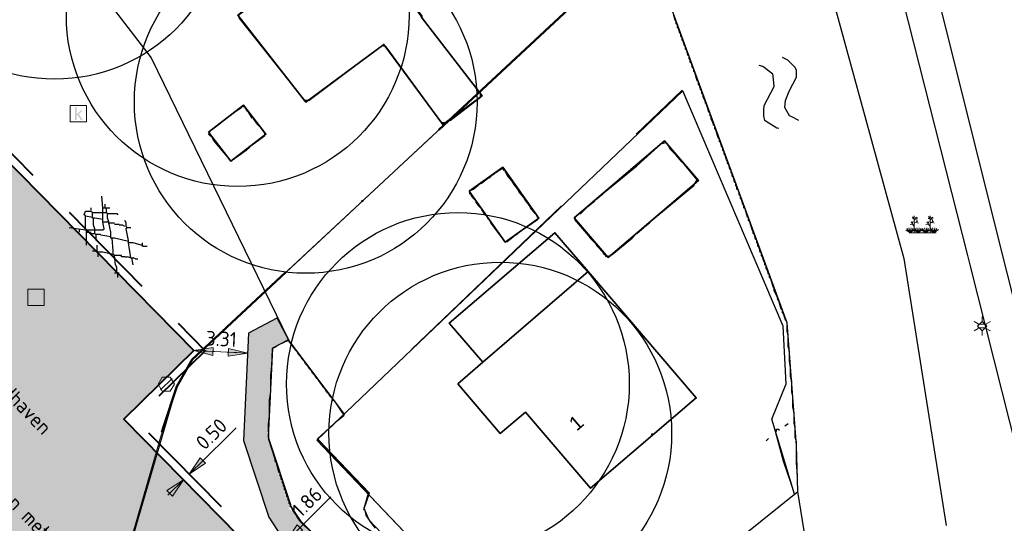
# Model space of a CAD drawing. Header units: metres. Extents: x 100797 to 101486, y 431104 to 431509.
# Tile 22 of 35: x 101131 to 101191, y 431302 to 431333. Entities that reach past the tile are written whole.
import ezdxf

# ---------------------------------------------------------------- set-up
doc = ezdxf.new("R2010")
doc.units = ezdxf.units.M
doc.header["$PDMODE"] = 35
doc.header["$PDSIZE"] = 1
for name, pattern in [('BORDER', [44.45, 12.7, -6.35, 12.7, -6.35, 0, -6.35]), ('DASHED', [19.05, 12.7, -6.35]), ('DASHED2', [9.525, 6.35, -3.175])]:
    doc.linetypes.add(name, pattern=pattern)
doc.layers.get('0').update_dxf_attribs({"linetype": 'CONTINUOUS'})
doc.layers.get('Defpoints').update_dxf_attribs({"linetype": 'CONTINUOUS'})
for name, color, linetype, lineweight in [('AR_ONDERZOEKSLOKATIE', 3, 'BORDER', 50), ('N-XX-AL-M', 7, 'CONTINUOUS', 18), ('N-XX-AL-T18', 7, 'CONTINUOUS', 25), ('PERCELEN', 2, 'DASHED', 9), ('X-XX-AL-HULPLIJN-G', 210, 'CONTINUOUS', 18)]:
    doc.layers.add(name, color=color, linetype=linetype, lineweight=lineweight)
for name, color, linetype, lineweight, true_color in [('BAR_BEBOUWING', 7, 'CONTINUOUS', 35, 0x707070), ('X-XX-AL-ARCERING-GROENSTROOK-HAAG', 7, 'CONTINUOUS', 30, 0x71ab54), ('X-XX-AL-ARCERING-TIJDELIJKE-SCHOOL', 7, 'CONTINUOUS', 30, 0xb8bdef), ('X-XX-AL-KADASTRALE-GRENZEN', 7, 'CONTINUOUS', 30, 0x3cd12e)]:
    doc.layers.add(name, color=color, linetype=linetype, lineweight=lineweight, true_color=true_color)
for name, color, linetype, true_color in [('BAR_BGT_PUNTSYMBOLEN', 7, 'CONTINUOUS', 0x707070), ('BAR_BGT_SYMBOLEN', 7, 'CONTINUOUS', 0x707070), ('BAR_HUISNUMMERS EN STRAATNAMEN', 7, 'CONTINUOUS', 0x707070), ('BAR_TOPO', 7, 'CONTINUOUS', 0x707070), ('BAR_WATER', 7, 'CONTINUOUS', 0x707070), ('BAR_WEGEN', 7, 'CONTINUOUS', 0x707070), ('BOR_LICHTMASTEN', 7, 'CONTINUOUS', 0x707070), ('BOR_RIOOLPUTTEN', 7, 'CONTINUOUS', 0x707070)]:
    doc.layers.add(name, color=color, linetype=linetype, true_color=true_color)
doc.styles.add('NLCS-ISO', font='txt')
doc.styles.add('NLCS-ISO 1.8', font='txt', dxfattribs={"height": 1.8})
doc.dimstyles.new('NLCS-T18-Pijl-ANNOTATIVE-A', dxfattribs={"dimtxt": 1.8, "dimasz": 1.35, "dimexe": 2, "dimexo": 2, "dimgap": 0.7, "dimtad": 1, "dimlfac": -1, "dimzin": 0, "dimdsep": 46, "dimtxsty": 'NLCS-ISO 1.8', "dimblk": 'Pijl', "dimcen": 0, "dimdle": 2, "dimse1": 1, "dimse2": 1, "dimclrd": 256, "dimclre": 256, "dimclrt": 256, "dimadec": 0, "dimazin": 0, "dimtfac": 1, "dimtofl": 0, "dimtmove": 0, "dimatfit": 3, "dimldrblk": 'Pijl', "dimfxl": 1, "dimtfill": 1, "dimtolj": 1, "dimtzin": 0, "dimlwd": 18, "dimlwe": 18, "dimarcsym": 0})

# ---------------------------------------------------------------- blocks, each defined once
blk = doc.blocks.new('inspectieput_1', base_point=(100953.43, 431263.36))
at = {"color": 8, "lineweight": 0, "true_color": 0x707070}
for points in [[(100953.93, 431263.36), (100953.68, 431263.793), (100953.18, 431263.793), (100952.93, 431263.36), (100953.18, 431262.927), (100953.68, 431262.927), (100953.93, 431263.36)], [(100953.076, 431263.006), (100953.784, 431263.714)]]:
    blk.add_lwpolyline(points, dxfattribs=at)
blk = doc.blocks.new('lichtmast_1', base_point=(101313.152, 431373.608))
at = {"color": 8, "lineweight": 0, "true_color": 0x707070}
for points in [[(101313.152, 431373.896), (101313.152, 431374.185)], [(101312.902, 431373.752), (101312.652, 431373.896)], [(101312.902, 431373.463), (101312.652, 431373.319)], [(101313.441, 431373.608), (101313.152, 431373.896), (101312.864, 431373.608), (101313.152, 431373.319), (101313.441, 431373.608)], [(101312.887, 431373.722), (101313.418, 431373.722)], [(101312.887, 431373.494), (101313.418, 431373.494)], [(101313.402, 431373.752), (101313.652, 431373.896)], [(101313.402, 431373.463), (101313.652, 431373.319)], [(101313.152, 431373.319), (101313.152, 431373.03)]]:
    blk.add_lwpolyline(points, dxfattribs=at)
blk = doc.blocks.new('beplanting_1', base_point=(101316.768, 431360.678))
at = {"color": 8, "lineweight": 0, "true_color": 0x707070}
for points in [[(101316.245, 431361.178), (101316.141, 431361.332)], [(101316.25, 431360.732), (101316.243, 431361.377)], [(101317.217, 431361.185), (101317.113, 431361.339)], [(101317.222, 431360.739), (101317.214, 431361.384)], [(101316.15, 431360.869), (101315.991, 431360.849)], [(101316.244, 431360.343), (101316.247, 431360.729), (101316.053, 431361.01)], [(101316.121, 431360.911), (101316.163, 431361.035)], [(101316.221, 431361.216), (101316.134, 431361.214)], [(101316.182, 431361.271), (101316.189, 431361.312)], [(101316.246, 431361.119), (101316.426, 431361.295)], [(101316.248, 431360.929), (101316.462, 431361.061)], [(101316.336, 431361.207), (101316.319, 431361.276)], [(101316.355, 431360.995), (101316.499, 431360.933)], [(101316.369, 431361.24), (101316.442, 431361.23)], [(101316.399, 431361.022), (101316.397, 431361.156)], [(101317.121, 431360.876), (101316.962, 431360.856)], [(101317.216, 431360.35), (101317.218, 431360.736), (101317.025, 431361.017)], [(101317.092, 431360.919), (101317.134, 431361.043)], [(101317.192, 431361.223), (101317.105, 431361.221)], [(101317.153, 431361.278), (101317.161, 431361.32)], [(101317.217, 431361.126), (101317.397, 431361.302)], [(101317.22, 431360.936), (101317.434, 431361.068)], [(101317.307, 431361.214), (101317.291, 431361.283)], [(101317.327, 431361.002), (101317.471, 431360.94)], [(101317.341, 431361.247), (101317.414, 431361.238)], [(101317.371, 431361.029), (101317.368, 431361.163)], [(101316.001, 431360.341), (101315.726, 431360.524)], [(101316.001, 431360.341), (101315.796, 431360.612)], [(101316.001, 431360.341), (101315.92, 431360.641)], [(101315.937, 431360.341), (101317.6, 431360.353)], [(101316.001, 431360.341), (101316.063, 431360.648)], [(101316.001, 431360.341), (101316.18, 431360.605)], [(101316.001, 431360.341), (101316.271, 431360.54)], [(101316.493, 431360.345), (101316.219, 431360.528)], [(101316.493, 431360.345), (101316.288, 431360.616)], [(101316.493, 431360.345), (101316.412, 431360.644)], [(101316.493, 431360.345), (101316.556, 431360.652)], [(101316.493, 431360.345), (101316.672, 431360.608)], [(101316.493, 431360.345), (101316.763, 431360.544)], [(101316.949, 431360.348), (101316.674, 431360.531)], [(101316.949, 431360.348), (101316.743, 431360.619)], [(101316.949, 431360.348), (101316.867, 431360.648)], [(101316.949, 431360.348), (101317.011, 431360.655)], [(101316.949, 431360.348), (101317.128, 431360.612)], [(101316.949, 431360.348), (101317.218, 431360.547)], [(101317.457, 431360.352), (101317.182, 431360.535)], [(101317.457, 431360.352), (101317.252, 431360.623)], [(101317.457, 431360.352), (101317.375, 431360.651)], [(101317.457, 431360.352), (101317.519, 431360.659)], [(101317.457, 431360.352), (101317.636, 431360.616)], [(101317.457, 431360.352), (101317.726, 431360.551)]]:
    blk.add_lwpolyline(points, dxfattribs=at)
blk = doc.blocks.new('kolk-symbool_1', base_point=(101288.593, 431172.129))
at = {"true_color": 0x707070, "transparency": 33554687}
h = blk.add_hatch(color=8, dxfattribs=at)
h.paths.add_polyline_path([(101288.624, 431172.081), (101288.846, 431172.296), (101288.718, 431172.296), (101288.486, 431172.06), (101288.555, 431172.013), (101288.747, 431171.716), (101288.868, 431171.716)])
h.paths.add_polyline_path([(101288.555, 431172.013), (101288.486, 431172.06), (101288.486, 431172.516), (101288.388, 431172.516), (101288.388, 431171.716), (101288.486, 431171.716), (101288.486, 431171.946)], flags=0)
at = {"color": 8, "lineweight": 0, "true_color": 0x707070}
blk.add_lwpolyline([(101288.092, 431172.617), (101289.092, 431172.617), (101289.092, 431171.617), (101288.092, 431171.617), (101288.092, 431172.617)], dxfattribs=at)
blk = doc.blocks.new('Pijl')
h = blk.add_hatch(color=256)
h.paths.add_polyline_path([(0, 0), (-1.75, 0.352), (-1.75, 0)])
h.paths.add_polyline_path([(-1.75, 0), (-1.75, -0.352), (0, 0)])
for p, q in [((-1.902, 0), (0, 0)), ((0, 0), (-1.75, 0.352)), ((-1.75, 0.352), (-1.75, -0.352)), ((0, 0), (-1.75, -0.352))]:
    blk.add_line(p, q)
blk = doc.blocks.new('*D630')
at = {"layer": 'Defpoints', "color": 0, "transparency": 16777216}
for p in [(101146.925, 431301.203), (101147.051, 431301.076), (101145.606, 431299.894)]:
    blk.add_point(p, dxfattribs=at)
at = {"layer": 'N-XX-AL-M', "lineweight": 18, "transparency": 16777216}
for p, q in [((101147.53, 431301.552), (101149.783, 431303.789)), ((101145.254, 431299.291), (101144.775, 431298.815))]:
    blk.add_line(p, q, dxfattribs=at)
at = {"layer": 'N-XX-AL-M', "lineweight": 18, "transparency": 16777216, "xscale": 0.675, "yscale": 0.675, "zscale": 0.675}
for p, rotation in [((101147.051, 431301.076), 224.8068187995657), ((101145.733, 431299.767), 44.80681879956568)]:
    blk.add_blockref('Pijl', p, dxfattribs=dict(at, rotation=rotation))
at = {"layer": 'N-XX-AL-M', "transparency": 16777216, "insert": (101148.332, 431303.476), "char_height": 0.9, "attachment_point": 5, "rotation": 44.80682, "style": 'NLCS-ISO 1.8', "bg_fill": 3, "box_fill_scale": 1.1, "bg_fill_color": 256, "bg_fill_true_color": 13158600, "bg_fill_transparency": 0}
blk.add_mtext('\\A1;1.86', dxfattribs=at)
blk = doc.blocks.new('*D631')
at = {"layer": 'Defpoints', "color": 0, "transparency": 16777216}
blk.add_point((101141.382, 431312.757), dxfattribs=at)
at = {"layer": 'N-XX-AL-M', "lineweight": 18, "transparency": 16777216}
blk.add_line((101142.057, 431312.725), (101144.019, 431312.632), dxfattribs=at)
at = {"layer": 'N-XX-AL-M', "lineweight": 18, "transparency": 16777216, "xscale": 0.675, "yscale": 0.675, "zscale": 0.675}
for p, rotation in [((101141.382, 431312.757), 177.2821709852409), ((101144.693, 431312.6), 357.282170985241)]:
    blk.add_blockref('Pijl', p, dxfattribs=dict(at, rotation=rotation))
at = {"layer": 'N-XX-AL-M', "transparency": 16777216, "insert": (101143.076, 431313.478), "char_height": 0.9, "attachment_point": 5, "rotation": 357.28217, "style": 'NLCS-ISO 1.8', "bg_fill": 3, "box_fill_scale": 1.1, "bg_fill_color": 256, "bg_fill_true_color": 13158600, "bg_fill_transparency": 0}
blk.add_mtext('\\A1;3.31', dxfattribs=at)
at = {"layer": 'Defpoints', "color": 0, "transparency": 16777216}
blk.add_point((101144.693, 431312.6), dxfattribs=at)
blk.add_point((101144.693, 431312.6), dxfattribs=at)
blk = doc.blocks.new('*D629')
at = {"layer": 'Defpoints', "color": 0, "transparency": 16777216}
for p in [(101140.967, 431304.618), (101141.107, 431305.188), (101141.323, 431304.968)]:
    blk.add_point(p, dxfattribs=at)
at = {"layer": 'N-XX-AL-M', "lineweight": 18, "transparency": 16777216}
for p, q in [((101141.589, 431305.661), (101143.983, 431308.012)), ((101140.269, 431304.365), (101139.788, 431303.892))]:
    blk.add_line(p, q, dxfattribs=at)
at = {"layer": 'N-XX-AL-M', "lineweight": 18, "transparency": 16777216, "xscale": 0.675, "yscale": 0.675, "zscale": 0.675}
for p, rotation in [((101141.107, 431305.188), 224.4846971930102), ((101140.751, 431304.838), 44.48469719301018)]:
    blk.add_blockref('Pijl', p, dxfattribs=dict(at, rotation=rotation))
at = {"layer": 'N-XX-AL-M', "transparency": 16777216, "insert": (101142.466, 431307.644), "char_height": 0.9, "attachment_point": 5, "rotation": 44.4847, "style": 'NLCS-ISO 1.8', "bg_fill": 3, "box_fill_scale": 1.1, "bg_fill_color": 256, "bg_fill_true_color": 13158600, "bg_fill_transparency": 0}
blk.add_mtext('\\A1;0.50', dxfattribs=at)

msp = doc.modelspace()

# ---------------------------------------------------------------- hatches: boundary and pattern name
at = {"layer": 'X-XX-AL-ARCERING-GROENSTROOK-HAAG', "true_color": 0x71ab54}
h = msp.add_hatch(color=75, dxfattribs=at)
h.dxf.hatch_style = 1
h.paths.add_polyline_path([(101147.973, 431302.277), (101147.637, 431302.762), (101147.352, 431303.196), (101145.95, 431307.443), (101146.209, 431312.899), (101147.178, 431313.442), (101146.484, 431314.747), (101144.751, 431313.82), (101144.439, 431307.237), (101145.99, 431302.538), (101146.752, 431301.377), (101152.467, 431295.624), (101154.221, 431292.326), (101155.381, 431289.66), (101155.647, 431287.058), (101155.23, 431284.527), (101154.425, 431282.236), (101149.955, 431279.436), (101140.58, 431276.777), (101141.74, 431275.542), (101150.551, 431278.046), (101155.673, 431281.263), (101156.873, 431284.204), (101157.16, 431287.012), (101156.971, 431289.827), (101155.685, 431292.798), (101153.687, 431296.524)])
at = {"layer": 'X-XX-AL-ARCERING-TIJDELIJKE-SCHOOL', "true_color": 0xb8bdef}
h = msp.add_hatch(color=254, dxfattribs=at)
h.dxf.hatch_style = 1
h.paths.add_polyline_path([(101141.382, 431312.757), (101122.463, 431332.02), (101107.496, 431317.319), (101136.908, 431287.37), (101147.613, 431297.851), (101137.102, 431308.553)])

# ---------------------------------------------------------------- linework, layer by layer
msp.add_line((101142.357, 431303.202), (101154.927, 431290.404))
at = {"color": 252, "linetype": 'Continuous'}
for points in [[(101157.1, 431326.874), (101158.957, 431328.302), (101158.957, 431328.517), (101155.868, 431332.502), (101154.671, 431334.159), (101154.671, 431334.445), (101155.243, 431334.873), (101155.385, 431334.873), (101155.814, 431334.302), (101156.1, 431334.373), (101156.542, 431334.795), (101156.625, 431335.081), (101156.885, 431335.302), (101158.749, 431336.716), (101160.314, 431337.873), (101160.314, 431338.087), (101156.742, 431342.587), (101156.6, 431342.587), (101152.243, 431339.373), (101150.1, 431337.802)], [(101156.957, 431326.731), (101156.592, 431326.717), (101153.171, 431331.373), (101152.957, 431331.445), (101151.386, 431330.302), (101151.314, 431330.231), (101148.457, 431328.088), (101148.172, 431328.088), (101147.226, 431329.289), (101144.172, 431333.159), (101144.172, 431333.373), (101147.886, 431336.087), (101149.814, 431337.587)], [(101170.884, 431333.016), (101170.813, 431333.302)], [(101170.956, 431332.945), (101170.884, 431333.016)], [(101170.956, 431332.802), (101170.956, 431332.945)], [(101171.027, 431332.73), (101170.956, 431332.802)], [(101171.027, 431332.588), (101171.027, 431332.73)], [(101171.098, 431332.516), (101171.027, 431332.588)], [(101171.17, 431332.231), (101171.098, 431332.516)], [(101171.241, 431332.159), (101171.17, 431332.231)], [(101171.241, 431332.016), (101171.241, 431332.159)], [(101171.313, 431331.945), (101171.241, 431332.016)], [(101171.313, 431331.802), (101171.313, 431331.945)], [(101171.384, 431331.731), (101171.313, 431331.802)], [(101171.456, 431331.445), (101171.384, 431331.731)], [(101171.527, 431331.373), (101171.456, 431331.445)], [(101171.527, 431331.231), (101171.527, 431331.373)], [(101171.598, 431331.159), (101171.527, 431331.231)], [(101171.67, 431330.873), (101171.598, 431331.159)], [(101171.741, 431330.802), (101171.67, 431330.873)], [(101171.741, 431330.659), (101171.741, 431330.802)], [(101171.813, 431330.588), (101171.741, 431330.659)], [(101171.813, 431330.445), (101171.813, 431330.588)], [(101177.884, 431327.16), (101177.598, 431327.659), (101177.648, 431328.095), (101177.869, 431328.667), (101178.312, 431329.516), (101178.312, 431329.945), (101178.212, 431330.145), (101178.187, 431330.177), (101177.798, 431330.559), (101177.455, 431330.731)], [(101171.884, 431330.374), (101171.813, 431330.445)], [(101171.956, 431330.088), (101171.884, 431330.374)], [(101172.027, 431330.016), (101171.956, 431330.088)], [(101172.027, 431329.874), (101172.027, 431330.016)], [(101176.312, 431327.517), (101176.346, 431327.794), (101176.955, 431328.945), (101176.898, 431329.595), (101176.866, 431329.713), (101176.248, 431330.174), (101176.027, 431330.231)], [(101172.098, 431329.802), (101172.027, 431329.874)], [(101172.241, 431329.302), (101172.098, 431329.802)], [(101172.313, 431329.231), (101172.241, 431329.302)], [(101172.313, 431329.088), (101172.313, 431329.231)], [(101172.384, 431329.016), (101172.313, 431329.088)], [(101172.455, 431328.731), (101172.384, 431329.016)], [(101172.527, 431328.659), (101172.455, 431328.731)], [(101172.527, 431328.517), (101172.527, 431328.659)], [(101172.598, 431328.445), (101172.527, 431328.517)], [(101172.741, 431327.945), (101172.72, 431328.081), (101172.598, 431328.302), (101172.598, 431328.445)], [(101143.029, 431326.731), (101143.958, 431327.445), (101144.315, 431327.659)], [(101144.315, 431327.659), (101144.315, 431327.731), (101144.529, 431327.731)], [(101144.958, 431327.017), (101144.726, 431327.427), (101144.672, 431327.445), (101144.529, 431327.659)], [(101172.813, 431327.874), (101172.741, 431327.945)], [(101172.955, 431327.374), (101172.813, 431327.874)], [(101145.172, 431326.802), (101145.029, 431327.017)], [(101173.027, 431327.302), (101172.955, 431327.374)], [(101173.027, 431327.16), (101173.027, 431327.302)], [(101173.098, 431327.088), (101173.027, 431327.16)], [(101173.241, 431326.588), (101173.22, 431326.724), (101173.098, 431326.945), (101173.098, 431327.088)], [(101176.312, 431327.16), (101176.312, 431327.517)], [(101176.384, 431326.874), (101176.312, 431327.16)], [(101178.026, 431327.088), (101177.884, 431327.16)], [(101178.455, 431326.874), (101178.026, 431327.088)], [(101142.386, 431326.231), (101142.958, 431326.66)], [(101145.243, 431326.66), (101145.172, 431326.802)], [(101145.743, 431326.088), (101145.529, 431326.374), (101145.243, 431326.66)], [(101173.313, 431326.517), (101173.241, 431326.588)], [(101173.313, 431326.374), (101173.313, 431326.517)], [(101173.384, 431326.302), (101173.313, 431326.374)], [(101177.241, 431326.374), (101177.112, 431326.402), (101176.455, 431326.802), (101176.384, 431326.874)], [(101142.315, 431326.017), (101142.386, 431326.231)], [(101142.529, 431325.802), (101142.315, 431326.017)], [(101142.601, 431325.66), (101142.529, 431325.802)], [(101144.886, 431325.303), (101145.743, 431325.945)], [(101145.743, 431325.945), (101145.743, 431326.088)], [(101173.527, 431325.802), (101173.384, 431326.302)], [(101173.598, 431325.731), (101173.527, 431325.802)], [(101143.243, 431324.874), (101142.601, 431325.66)], [(101144.601, 431325.017), (101144.815, 431325.231)], [(101168.527, 431324.088), (101170.027, 431325.445), (101170.313, 431325.517), (101170.438, 431325.356), (101170.527, 431325.231)], [(101170.599, 431325.088), (101170.527, 431325.231)], [(101173.598, 431325.588), (101173.598, 431325.731)], [(101173.67, 431325.517), (101173.598, 431325.588)], [(101173.741, 431325.231), (101173.67, 431325.517)], [(101173.813, 431325.16), (101173.741, 431325.231)], [(101173.813, 431325.017), (101173.813, 431325.16)], [(101143.315, 431324.803), (101143.243, 431324.874)], [(101143.315, 431324.803), (101143.601, 431324.445), (101143.672, 431324.41), (101143.886, 431324.517), (101143.958, 431324.588)], [(101143.958, 431324.588), (101144.458, 431324.945)], [(101144.458, 431324.945), (101144.601, 431325.017)], [(101171.313, 431324.303), (101170.956, 431324.731), (101170.599, 431325.088)], [(101173.884, 431324.945), (101173.813, 431325.017)], [(101173.884, 431324.803), (101173.884, 431324.945)], [(101173.955, 431324.731), (101173.884, 431324.803)], [(101174.027, 431324.445), (101173.955, 431324.731)], [(101160.028, 431323.731), (101160.046, 431323.785), (101160.314, 431323.945), (101160.385, 431323.803)], [(101166.527, 431322.446), (101168.527, 431324.088)], [(101171.456, 431324.16), (101171.313, 431324.303)], [(101172.241, 431323.231), (101171.456, 431324.16)], [(101174.098, 431324.374), (101174.027, 431324.445)], [(101174.098, 431324.231), (101174.098, 431324.374)], [(101174.17, 431324.16), (101174.098, 431324.231)], [(101174.241, 431323.874), (101174.17, 431324.16)], [(101159.385, 431323.303), (101159.528, 431323.374)], [(101159.528, 431323.374), (101159.671, 431323.517), (101159.814, 431323.588)], [(101159.814, 431323.588), (101159.831, 431323.642), (101160.028, 431323.731)], [(101160.528, 431323.66), (101160.456, 431323.731)], [(101160.599, 431323.517), (101160.528, 431323.66)], [(101160.885, 431323.16), (101160.599, 431323.517)], [(101174.312, 431323.803), (101174.241, 431323.874)], [(101174.312, 431323.66), (101174.312, 431323.803)], [(101174.384, 431323.588), (101174.312, 431323.66)], [(101174.384, 431323.446), (101174.384, 431323.588)], [(101174.455, 431323.374), (101174.384, 431323.446)], [(101174.527, 431323.088), (101174.455, 431323.374)], [(101158.528, 431322.66), (101158.957, 431323.017), (101159.028, 431323.017), (101159.385, 431323.303)], [(101160.956, 431323.017), (101160.885, 431323.16)], [(101161.242, 431322.66), (101160.956, 431323.017)], [(101169.527, 431320.803), (101172.027, 431322.874)], [(101172.027, 431322.874), (101172.241, 431323.231)], [(101174.598, 431323.017), (101174.527, 431323.088)], [(101174.598, 431322.874), (101174.598, 431323.017)], [(101174.67, 431322.803), (101174.598, 431322.874)], [(101174.67, 431322.66), (101174.67, 431322.803)], [(101133.744, 431320.303), (101134.744, 431320.16), (101135.316, 431320.16), (101135.815, 431320.16), (101135.887, 431320.231), (101135.837, 431320.524), (101135.815, 431320.66), (101135.815, 431320.803), (101135.815, 431321.231), (101135.815, 431321.517), (101135.744, 431322.231)], [(101158.314, 431322.374), (101158.314, 431322.588), (101158.385, 431322.588)], [(101158.385, 431322.303), (101158.314, 431322.374)], [(101158.385, 431322.588), (101158.528, 431322.66)], [(101158.457, 431322.16), (101158.385, 431322.303)], [(101158.671, 431321.946), (101158.457, 431322.16)], [(101161.314, 431322.517), (101161.242, 431322.66)], [(101161.599, 431322.16), (101161.314, 431322.517)], [(101161.671, 431322.017), (101161.599, 431322.16)], [(101166.099, 431322.088), (101166.456, 431322.374)], [(101174.741, 431322.588), (101174.67, 431322.66)], [(101174.812, 431322.446), (101174.741, 431322.517)], [(101174.812, 431322.303), (101174.812, 431322.446)], [(101174.884, 431322.231), (101174.812, 431322.303)], [(101174.884, 431322.088), (101174.884, 431322.231)], [(101135.101, 431321.374), (101135.101, 431321.517)], [(101135.815, 431321.517), (101135.958, 431321.517), (101136.244, 431321.517)], [(101135.958, 431321.517), (101135.958, 431321.731)], [(101136.101, 431320.874), (101136.101, 431321.16), (101136.03, 431321.231), (101136.03, 431321.517)], [(101158.742, 431321.803), (101158.671, 431321.874)], [(101158.814, 431321.66), (101158.742, 431321.803)], [(101159.028, 431321.446), (101158.814, 431321.66)], [(101161.956, 431321.66), (101161.671, 431322.017)], [(101162.028, 431321.517), (101161.956, 431321.66)], [(101162.313, 431321.16), (101162.028, 431321.517)], [(101164.742, 431320.874), (101164.76, 431320.928), (101165.028, 431321.16), (101165.099, 431321.16), (101165.456, 431321.517)], [(101165.527, 431321.589), (101165.956, 431321.946)], [(101166.027, 431322.017), (101166.099, 431322.088)], [(101174.955, 431322.017), (101174.884, 431322.088)], [(101175.027, 431321.731), (101174.955, 431322.017)], [(101175.098, 431321.66), (101175.027, 431321.731)], [(101175.098, 431321.517), (101175.098, 431321.66)], [(101175.17, 431321.446), (101175.098, 431321.517)], [(101134.744, 431320.16), (101134.744, 431321.017), (101134.673, 431321.089), (101134.744, 431321.303), (101135.101, 431321.303), (101135.173, 431321.231), (101135.815, 431321.231), (101136.03, 431321.231), (101136.101, 431321.16), (101136.673, 431321.16), (101136.744, 431321.089)], [(101134.744, 431321.017), (101135.173, 431320.946), (101135.173, 431321.231)], [(101135.316, 431320.874), (101135.173, 431320.874), (101135.173, 431320.946)], [(101159.099, 431321.303), (101159.028, 431321.374)], [(101159.171, 431321.16), (101159.099, 431321.303)], [(101159.385, 431320.946), (101159.171, 431321.16)], [(101162.385, 431321.089), (101162.313, 431321.16)], [(101162.456, 431320.946), (101162.385, 431321.089)], [(101162.456, 431320.803), (101162.528, 431320.874), (101162.456, 431320.946)], [(101175.312, 431320.946), (101175.17, 431321.446)], [(101175.384, 431320.874), (101175.312, 431320.946)], [(101135.244, 431320.731), (101135.244, 431320.874)], [(101135.244, 431320.589), (101135.244, 431320.731)], [(101135.244, 431320.446), (101135.244, 431320.589)], [(101135.316, 431320.231), (101135.244, 431320.446)], [(101135.815, 431320.803), (101135.316, 431320.874)], [(101135.815, 431320.66), (101135.958, 431320.66)], [(101135.958, 431320.66), (101136.101, 431320.66)], [(101136.173, 431320.66), (101136.101, 431320.874)], [(101136.173, 431320.589), (101136.173, 431320.66), (101136.101, 431320.66)], [(101136.315, 431320.017), (101136.173, 431320.589), (101136.53, 431320.589)], [(101136.53, 431320.517), (101136.815, 431320.517)], [(101137.173, 431320.374), (101137.03, 431320.446), (101136.815, 431320.446)], [(101137.244, 431320.589), (101137.173, 431320.731)], [(101137.244, 431320.446), (101137.244, 431320.589)], [(101137.315, 431320.303), (101137.244, 431320.374), (101137.244, 431320.446)], [(101137.387, 431319.517), (101137.244, 431320.231), (101137.315, 431320.303), (101137.53, 431320.303)], [(101159.528, 431320.731), (101159.385, 431320.874)], [(101160.456, 431319.446), (101159.599, 431320.589), (101159.528, 431320.731)], [(101161.528, 431320.16), (101162.456, 431320.803)], [(101165.599, 431319.803), (101164.742, 431320.803)], [(101168.527, 431319.946), (101168.956, 431320.303)], [(101169.027, 431320.374), (101169.313, 431320.589)], [(101169.313, 431320.589), (101169.527, 431320.803)], [(101175.384, 431320.731), (101175.384, 431320.874)], [(101175.455, 431320.66), (101175.384, 431320.731)], [(101175.598, 431320.16), (101175.455, 431320.66)], [(101134.387, 431320.017), (101134.387, 431320.231)], [(101134.816, 431319.232), (101134.816, 431320.017), (101134.816, 431320.16)], [(101134.816, 431320.017), (101135.101, 431320.017)], [(101135.101, 431319.946), (101135.316, 431319.946)], [(101135.316, 431319.946), (101135.387, 431319.874), (101135.316, 431319.946), (101135.316, 431320.16), (101135.316, 431320.231)], [(101137.387, 431319.446), (101136.53, 431319.66), (101136.315, 431319.66), (101136.315, 431319.732), (101135.687, 431319.832), (101135.673, 431319.874), (101135.387, 431319.874), (101135.387, 431319.517)], [(101136.315, 431319.874), (101136.315, 431320.017)], [(101136.315, 431319.732), (101136.315, 431319.874)], [(101160.599, 431319.446), (101160.956, 431319.732)], [(101161.028, 431319.803), (101161.242, 431319.946)], [(101165.67, 431319.66), (101165.599, 431319.803)], [(101168.242, 431319.66), (101168.456, 431319.874)], [(101175.67, 431320.089), (101175.598, 431320.16)], [(101175.67, 431319.946), (101175.67, 431320.089)], [(101175.741, 431319.874), (101175.67, 431319.946)], [(101175.812, 431319.589), (101175.741, 431319.874)], [(101135.53, 431318.517), (101135.53, 431318.803), (101135.458, 431318.874), (101135.458, 431319.232)], [(101136.458, 431318.874), (101136.387, 431319.66)], [(101137.672, 431319.374), (101137.387, 431319.374), (101137.387, 431319.446), (101137.387, 431319.517)], [(101137.53, 431318.446), (101137.387, 431319.374)], [(101138.172, 431319.232), (101137.672, 431319.374)], [(101138.244, 431319.16), (101138.244, 431319.232), (101138.172, 431319.232)], [(101138.244, 431319.232), (101138.244, 431319.374)], [(101138.244, 431319.16), (101138.53, 431319.16)], [(101160.456, 431319.446), (101160.599, 431319.446)], [(101166.027, 431319.303), (101165.67, 431319.66)], [(101166.099, 431319.16), (101166.027, 431319.303)], [(101166.456, 431318.803), (101166.099, 431319.16)], [(101167.027, 431318.66), (101168.17, 431319.589)], [(101168.17, 431319.589), (101168.242, 431319.66)], [(101175.884, 431319.517), (101175.812, 431319.589)], [(101175.884, 431319.374), (101175.884, 431319.517)], [(101175.955, 431319.303), (101175.884, 431319.374)], [(101175.955, 431319.16), (101175.955, 431319.303)], [(101176.027, 431319.089), (101175.955, 431319.16)], [(101135.173, 431318.874), (101135.458, 431318.874)], [(101136.958, 431318.589), (101136.53, 431318.589), (101136.458, 431318.66), (101135.815, 431318.803), (101135.53, 431318.803), (101135.458, 431318.874)], [(101136.458, 431318.66), (101136.458, 431318.874)], [(101136.601, 431318.017), (101136.53, 431318.589)], [(101137.173, 431318.517), (101136.958, 431318.517), (101136.958, 431318.589)], [(101137.173, 431318.517), (101137.315, 431318.517)], [(101137.53, 431318.446), (101137.315, 431318.517)], [(101166.527, 431318.66), (101166.456, 431318.803)], [(101166.956, 431318.589), (101166.67, 431318.517), (101166.617, 431318.607), (101166.527, 431318.66)], [(101176.098, 431318.803), (101176.027, 431319.089)], [(101176.169, 431318.732), (101176.098, 431318.803)], [(101176.169, 431318.589), (101176.169, 431318.732)], [(101176.241, 431318.517), (101176.169, 431318.589)], [(101176.312, 431318.232), (101176.241, 431318.517)], [(101136.673, 431317.875), (101136.601, 431318.017)], [(101137.53, 431318.446), (101137.672, 431318.446)], [(101137.672, 431318.017), (101137.601, 431318.446)], [(101137.815, 431318.374), (101137.672, 431318.446)], [(101137.815, 431318.374), (101137.958, 431318.374)], [(101176.384, 431318.16), (101176.312, 431318.232)], [(101176.384, 431318.017), (101176.384, 431318.16)], [(101176.455, 431317.946), (101176.384, 431318.017)], [(101176.455, 431317.803), (101176.455, 431317.946)], [(101136.53, 431317.517), (101136.673, 431317.517)], [(101136.673, 431317.517), (101136.673, 431317.875)], [(101136.673, 431317.517), (101136.815, 431317.517)], [(101136.744, 431317.232), (101136.744, 431317.517)], [(101176.527, 431317.732), (101176.455, 431317.803)], [(101176.598, 431317.446), (101176.527, 431317.732)], [(101176.669, 431317.375), (101176.598, 431317.446)], [(101176.669, 431317.232), (101176.669, 431317.375)], [(101176.741, 431317.16), (101176.669, 431317.232)], [(101176.884, 431316.66), (101176.741, 431317.16)], [(101176.955, 431316.589), (101176.884, 431316.66)], [(101177.169, 431315.875), (101177.148, 431316.01), (101176.955, 431316.446), (101176.955, 431316.589)], [(101177.241, 431315.803), (101177.169, 431315.875)], [(101177.384, 431315.303), (101177.241, 431315.803)], [(101177.455, 431315.232), (101177.384, 431315.303)], [(101177.455, 431315.089), (101177.455, 431315.232)], [(101177.527, 431315.018), (101177.455, 431315.089)], [(101177.669, 431314.589), (101177.527, 431315.018)], [(101177.741, 431313.946), (101177.741, 431314.303)], [(101177.812, 431313.661), (101177.741, 431313.946)], [(101146.172, 431311.804), (101146.207, 431312.873), (101146.261, 431312.928), (101146.315, 431312.946), (101146.529, 431313.089), (101146.965, 431313.289), (101147.172, 431313.375), (101147.6, 431312.803)], [(101177.812, 431313.018), (101177.812, 431313.661)], [(101147.743, 431312.661), (101147.6, 431312.803)], [(101147.815, 431312.518), (101147.743, 431312.661)], [(101147.957, 431312.375), (101147.815, 431312.518)], [(101177.884, 431312.732), (101177.812, 431313.018)], [(101177.884, 431312.089), (101177.884, 431312.732)], [(101148.029, 431312.232), (101147.957, 431312.375)], [(101148.172, 431312.089), (101148.029, 431312.232)], [(101148.243, 431311.946), (101148.172, 431312.089)], [(101148.386, 431311.804), (101148.243, 431311.946)], [(101177.955, 431311.732), (101177.884, 431312.089)], [(101146.1, 431311.232), (101146.172, 431311.804)], [(101148.457, 431311.661), (101148.386, 431311.804)], [(101148.6, 431311.518), (101148.457, 431311.661)], [(101148.672, 431311.375), (101148.6, 431311.518)], [(101148.814, 431311.232), (101148.672, 431311.375)], [(101177.955, 431311.161), (101177.955, 431311.732)], [(101146.1, 431310.232), (101146.1, 431311.232)], [(101148.886, 431311.089), (101148.814, 431311.232)], [(101149.029, 431310.946), (101148.886, 431311.089)], [(101149.172, 431310.732), (101149.029, 431310.946)], [(101149.243, 431310.661), (101149.172, 431310.732)], [(101149.314, 431310.518), (101149.243, 431310.661)], [(101178.026, 431310.875), (101177.955, 431311.161)], [(101178.026, 431310.232), (101178.026, 431310.875)], [(101146.029, 431309.732), (101146.1, 431310.232)], [(101149.457, 431310.375), (101149.314, 431310.518)], [(101149.529, 431310.232), (101149.457, 431310.375)], [(101149.672, 431310.089), (101149.529, 431310.232)], [(101149.743, 431309.947), (101149.672, 431310.089)], [(101178.098, 431309.947), (101178.026, 431310.232)], [(101146.029, 431308.732), (101146.029, 431309.732)], [(101149.886, 431309.804), (101149.743, 431309.947)], [(101149.957, 431309.661), (101149.886, 431309.804)], [(101149.886, 431308.161), (101150.172, 431308.447), (101150.6, 431308.804), (101150.404, 431309.107), (101150.029, 431309.661)], [(101178.098, 431309.304), (101178.098, 431309.947)], [(101178.169, 431308.947), (101178.098, 431309.304)], [(101178.169, 431308.304), (101178.169, 431308.947)], [(101145.958, 431308.232), (101146.029, 431308.732)], [(101177.598, 431308.144), (101177.812, 431308.287)], [(101178.241, 431308.018), (101178.169, 431308.304)], [(101146.386, 431305.947), (101146.361, 431306.155), (101145.991, 431307.306), (101145.958, 431308.232)], [(101149.957, 431306.233), (101149.297, 431307), (101149.029, 431307.232), (101149.029, 431307.375), (101149.314, 431307.661), (101149.886, 431308.161)], [(101169.456, 431307.59), (101169.456, 431307.661), (101169.527, 431307.661)], [(101177.098, 431307.787), (101177.098, 431307.93), (101177.241, 431307.93), (101177.241, 431307.859)], [(101178.241, 431307.447), (101178.241, 431308.018)], [(101176.455, 431307.216), (101176.598, 431307.359)], [(101178.312, 431307.161), (101178.241, 431307.447)], [(101178.312, 431305.875), (101178.312, 431307.161)], [(101146.458, 431305.875), (101146.386, 431305.947)], [(101146.6, 431305.304), (101146.458, 431305.875)], [(101178.384, 431305.09), (101178.312, 431305.875)], [(101146.672, 431305.233), (101146.6, 431305.304)], [(101146.672, 431305.09), (101146.672, 431305.233)], [(101151.886, 431302.947), (101151.814, 431303.019)], [(101151.957, 431302.661), (101151.886, 431302.947)], [(101152.243, 431302.233), (101151.957, 431302.661)], [(101152.528, 431301.876), (101152.243, 431302.233)]]:
    msp.add_lwpolyline(points, dxfattribs=at)
at = {"linetype": 'DASHED2', "lineweight": 40, "flags": 128}
msp.add_lwpolyline([(101106.774, 431317.311), (101122.469, 431332.727), (101142.089, 431312.751), (101137.809, 431308.546), (101148.32, 431297.845), (101136.905, 431286.633)], close=True, dxfattribs=at)
at = {"lineweight": 40, "flags": 128}
msp.add_lwpolyline([(101107.481, 431317.305), (101122.463, 431332.02), (101141.382, 431312.757), (101137.102, 431308.553), (101147.613, 431297.851), (101136.911, 431287.34)], close=True, dxfattribs=at)
for centre in [(101132.858, 431339.898), (101144.08, 431333.319), (101148.25, 431328), (101157.571, 431310.719), (101160.171, 431307.679)]:
    msp.add_circle(centre, 10.5)
at = {"layer": 'BAR_BEBOUWING', "ltscale": 10, "flags": 128}
for points in [[(101155.327, 431333.213), (101155.378, 431333.25), (101154.548, 431334.378), (101155.353, 431334.971), (101155.887, 431334.246), (101156.692, 431334.839), (101156.515, 431335.079), (101160.407, 431337.945), (101156.713, 431342.695), (101144.08, 431333.319), (101148.25, 431328), (101153.041, 431331.529), (101156.658, 431326.617), (101159.05, 431328.379)], [(101142.282, 431326.161), (101143.659, 431324.371), (101145.81, 431326.019), (101144.426, 431327.811)], [(101166.781, 431318.459), (101172.306, 431323.185), (101170.226, 431325.617), (101164.701, 431320.891)], [(101158.255, 431322.529), (101160.477, 431319.415), (101162.539, 431320.885), (101160.316, 431323.999)], [(101165.551, 431317.605), (101163.517, 431319.984), (101157.042, 431314.446), (101159.1, 431312.039)], [(101165.551, 431317.605), (101159.1, 431312.039), (101157.571, 431310.719), (101160.17, 431307.678), (101161.705, 431308.991), (101165.701, 431304.316), (101172.181, 431309.853)]]:
    msp.add_lwpolyline(points, close=True, dxfattribs=at)
at = {"layer": 'BAR_TOPO', "ltscale": 0.01}
for p, q in [((101146.484, 431314.747), (101144.751, 431313.82)), ((101144.751, 431313.82), (101144.439, 431307.237)), ((101144.439, 431307.237), (101145.99, 431302.538)), ((101145.99, 431302.538), (101146.752, 431301.377))]:
    msp.add_line(p, q, dxfattribs=at)
at = {"layer": 'BAR_TOPO', "ltscale": 0.01, "flags": 128}
for points in [[(101107.767, 431367.792), (101123.704, 431350.309), (101138.767, 431330.706), (101147.191, 431313.424)], [(101178.408, 431304.118), (101178.315, 431306.929), (101177.741, 431314.461), (101170.271, 431334.81), (101168.392, 431337.473), (101166.028, 431341.507), (101162.708, 431346.623)], [(101186.592, 431336.005), (101191.216, 431317.531), (101194.889, 431302.958)], [(101180.176, 431335.658), (101184.901, 431318.404), (101187.495, 431302.024)], [(101147.191, 431313.424), (101146.209, 431312.899), (101145.95, 431307.443), (101147.352, 431303.196), (101147.923, 431302.327), (101153.687, 431296.524), (101155.573, 431292.978), (101156.849, 431290.045), (101157.16, 431287.012), (101156.689, 431284.153), (101155.673, 431281.263), (101152.988, 431279.487), (101150.551, 431278.046), (101141.73, 431275.541), (101136.273, 431281.51), (101131.733, 431286.476)], [(101155.557, 431298.746), (101152.145, 431302.366), (101151.827, 431303.072), (101152.149, 431304.013), (101148.973, 431307.347), (101150.624, 431308.863), (101147.191, 431313.424)], [(101155.557, 431298.746), (101156.167, 431299.664), (101163.403, 431292.054), (101178.408, 431304.118)], [(101179.464, 431297.526), (101178.408, 431304.118)]]:
    msp.add_lwpolyline(points, dxfattribs=at)
for points in [[(101155.327, 431333.213), (101155.378, 431333.25), (101154.548, 431334.378), (101155.353, 431334.971), (101155.887, 431334.246), (101156.692, 431334.839), (101156.515, 431335.079), (101160.407, 431337.945), (101156.713, 431342.695), (101144.08, 431333.319), (101148.25, 431328), (101153.041, 431331.529), (101156.658, 431326.617), (101159.05, 431328.379)], [(101142.282, 431326.161), (101143.659, 431324.371), (101145.81, 431326.019), (101144.426, 431327.811)], [(101166.781, 431318.459), (101172.306, 431323.185), (101170.226, 431325.617), (101164.701, 431320.891)], [(101158.255, 431322.529), (101160.477, 431319.415), (101162.539, 431320.885), (101160.316, 431323.999)], [(101165.551, 431317.605), (101163.517, 431319.984), (101157.042, 431314.446), (101159.1, 431312.039)], [(101165.551, 431317.605), (101159.1, 431312.039), (101157.571, 431310.719), (101160.17, 431307.678), (101161.705, 431308.991), (101165.701, 431304.316), (101172.181, 431309.853)]]:
    msp.add_lwpolyline(points, close=True, dxfattribs=at)
msp.add_lwpolyline([(101191.195, 431295.802, 0.208224), (101192.862, 431302.559), (101188.971, 431318.019), (101188.826, 431318.59), (101184.536, 431335.504, 0.072257), (101182.996, 431339.372, 0.015387), (101182.502, 431340.168)], format="xyb", dxfattribs=at)
at = {"layer": 'BAR_WATER', "ltscale": 0.01, "flags": 128}
msp.add_lwpolyline([(101180.176, 431335.658), (101184.901, 431318.404), (101187.495, 431302.024)], dxfattribs=at)
at = {"layer": 'BAR_WEGEN', "ltscale": 0.01, "flags": 128}
msp.add_lwpolyline([(101191.195, 431295.802, 0.208224), (101192.862, 431302.559), (101188.971, 431318.019), (101188.826, 431318.59), (101184.536, 431335.504, 0.072257), (101182.996, 431339.372, 0.015387), (101182.502, 431340.168)], format="xyb", dxfattribs=at)
for points in [[(101186.592, 431336.005), (101191.216, 431317.531), (101194.889, 431302.958)], [(101147.191, 431313.424), (101146.209, 431312.899), (101145.95, 431307.443), (101147.352, 431303.196), (101147.923, 431302.327), (101153.687, 431296.524), (101155.573, 431292.978), (101156.849, 431290.045), (101157.16, 431287.012), (101156.689, 431284.153), (101155.673, 431281.263), (101152.988, 431279.487), (101150.551, 431278.046), (101141.73, 431275.541), (101136.273, 431281.51), (101131.733, 431286.476)], [(101155.557, 431298.746), (101152.145, 431302.366), (101151.827, 431303.072), (101152.149, 431304.013), (101148.973, 431307.347), (101150.624, 431308.863), (101147.191, 431313.424)]]:
    msp.add_lwpolyline(points, dxfattribs=at)

# ---------------------------------------------------------------- block references
at = {"layer": 'BAR_BGT_PUNTSYMBOLEN'}
for p in [(101134.315, 431327.305), (101131.715, 431316.029)]:
    msp.add_blockref('kolk-symbool_1', p, dxfattribs=at)
at = {"layer": 'BAR_BGT_SYMBOLEN'}
msp.add_blockref('beplanting_1', (101186.056, 431320.312), dxfattribs=at)
at = {"layer": 'BOR_LICHTMASTEN'}
msp.add_blockref('lichtmast_1', (101189.699, 431314.263), dxfattribs=at)
at = {"layer": 'BOR_RIOOLPUTTEN'}
msp.add_blockref('inspectieput_1', (101139.7, 431310.7), dxfattribs=at)

# ---------------------------------------------------------------- texts
at = {"layer": 'BAR_HUISNUMMERS EN STRAATNAMEN', "insert": (101164.82, 431308.33), "char_height": 0.87, "attachment_point": 5, "rotation": 40.6, "style": 'NLCS-ISO'}
msp.add_mtext('{{\\fArial|b0|i0;1}}', dxfattribs=at)
at = {"layer": 'N-XX-AL-T18', "char_height": 0.9, "attachment_point": 1, "rotation": 314.35789, "style": 'NLCS-ISO 1.8'}
for s, width, insert in [('bestaande verharding handhaven', 25.07738, (101120.427, 431320.769)), ('rondom school straatwerk aanhelen met 30x30cm tegels', 32.18705, (101117.642, 431317.19))]:
    msp.add_mtext_dynamic_manual_height_columns(s, width=width, gutter_width=4.5, heights=[0], dxfattribs=dict(at, insert=insert))

# ---------------------------------------------------------------- next in the draw order: dimensions: what is measured, and where the dimension line sits
at = {"layer": 'N-XX-AL-M'}
for p1, p2, distance, picture, middle in [((101141.382, 431312.757), (101144.693, 431312.6), 0, '*D631', (101143.076, 431313.478)), ((101145.606, 431299.894), (101146.925, 431301.203), -0.179, '*D630', (101148.332, 431303.476))]:
    dim = msp.add_aligned_dim(p1=p1, p2=p2, distance=distance, dimstyle='NLCS-T18-Pijl-ANNOTATIVE-A', override={"dimsah": 1}, dxfattribs=at)
    dim.commit()
    dim.dimension.update_dxf_attribs({"geometry": picture, "text_midpoint": middle})

# ---------------------------------------------------------------- next in the draw order: linework, layer by layer
at = {"color": 252, "linetype": 'Continuous'}
for points in [[(101151.814, 431303.019), (101152.1, 431304.018), (101150.261, 431305.965), (101149.957, 431306.233)], [(101146.743, 431305.018), (101146.672, 431305.09)], [(101146.743, 431304.876), (101146.743, 431305.018)], [(101146.815, 431304.804), (101146.743, 431304.876)], [(101146.815, 431304.661), (101146.815, 431304.804)], [(101146.886, 431304.59), (101146.815, 431304.661)], [(101146.886, 431304.447), (101146.886, 431304.59)], [(101146.957, 431304.376), (101146.886, 431304.447)], [(101146.957, 431304.233), (101146.957, 431304.376)], [(101147.029, 431304.161), (101146.957, 431304.233)], [(101147.029, 431304.018), (101147.029, 431304.161)], [(101147.1, 431303.947), (101147.029, 431304.018)], [(101147.1, 431303.804), (101147.1, 431303.947)], [(101147.172, 431303.733), (101147.1, 431303.804)], [(101147.172, 431303.59), (101147.172, 431303.733)], [(101147.243, 431303.518), (101147.172, 431303.59)], [(101147.243, 431303.376), (101147.243, 431303.518)], [(101147.315, 431303.304), (101147.243, 431303.376)], [(101147.315, 431303.161), (101147.315, 431303.304)], [(101147.457, 431302.947), (101147.386, 431303.161)], [(101147.529, 431302.876), (101147.457, 431302.947)], [(101147.6, 431302.733), (101147.529, 431302.876)], [(101147.672, 431302.661), (101147.6, 431302.733)], [(101147.743, 431302.519), (101147.672, 431302.661)], [(101147.815, 431302.447), (101147.743, 431302.519)], [(101147.886, 431302.304), (101147.815, 431302.447)], [(101147.957, 431302.233), (101147.886, 431302.304)], [(101150.6, 431299.662), (101147.957, 431302.233)]]:
    msp.add_lwpolyline(points, dxfattribs=at)
at = {"layer": 'AR_ONDERZOEKSLOKATIE', "color": 10, "flags": 128}
msp.add_lwpolyline([(101057.295, 431329.77), (101034.679, 431317.44), (101043.828, 431300.839), (101039.147, 431290.299), (101046.185, 431287.13), (101079.212, 431272.257), (101097.895, 431253.246), (101114.44, 431269.455), (101133.958, 431288.666), (101139.528, 431308.091), (101140.349, 431310.558), (101141.284, 431312.203), (101169.207, 431338.229), (101165.898, 431342.249), (101164.745, 431344.231), (101162.442, 431347.649), (101160.273, 431352.228), (101158.197, 431356.243), (101157.44, 431357.356), (101154.047, 431361.346), (101151.425, 431363.556), (101148.561, 431365.359), (101147.369, 431365.519), (101145.845, 431365.52), (101143.275, 431366.946), (101141.279, 431368.217), (101139.12, 431370.061), (101136.213, 431373.296), (101134.237, 431374.944), (101124.147, 431383.803), (101083.466, 431344.039), (101058.639, 431330.503)], dxfattribs=at)
at = {"layer": 'PERCELEN', "flags": 128}
for points in [[(101057.295, 431329.77), (101034.679, 431317.44), (101043.828, 431300.839), (101039.147, 431290.299), (101046.185, 431287.13), (101079.212, 431272.257), (101097.895, 431253.246), (101114.44, 431269.455), (101133.958, 431288.666), (101139.528, 431308.091), (101140.349, 431310.558), (101141.284, 431312.203), (101169.207, 431338.229), (101165.898, 431342.249), (101164.745, 431344.231), (101162.442, 431347.649), (101160.273, 431352.228), (101158.197, 431356.243), (101157.44, 431357.356), (101154.047, 431361.346), (101151.425, 431363.556), (101148.561, 431365.359), (101147.369, 431365.519), (101145.845, 431365.52), (101143.275, 431366.946), (101141.279, 431368.217), (101139.12, 431370.061), (101136.213, 431373.296), (101134.237, 431374.944), (101124.147, 431383.803), (101083.466, 431344.039), (101058.639, 431330.503)], [(101177.087, 431303.056), (101178.198, 431303.95), (101176.817, 431308.557), (101177.678, 431310.724), (101177.495, 431314.25), (101171.323, 431328.731), (101148.931, 431307.274), (101158.335, 431297.384)], [(101177.087, 431303.056), (101178.198, 431303.95), (101177.508, 431305.978), (101176.817, 431308.557), (101177.678, 431310.724), (101177.495, 431314.25), (101171.323, 431328.731), (101148.931, 431307.274), (101158.335, 431297.384)], [(101177.087, 431303.056), (101178.198, 431303.95), (101176.817, 431308.557), (101177.678, 431310.724), (101177.495, 431314.25), (101171.323, 431328.731), (101148.931, 431307.274), (101158.335, 431297.384)]]:
    msp.add_lwpolyline(points, dxfattribs=at)
at = {"layer": 'X-XX-AL-HULPLIJN-G', "ltscale": 0.07, "flags": 128}
msp.add_lwpolyline([(101153.687, 431296.524), (101147.973, 431302.277), (101147.637, 431302.762), (101147.352, 431303.196), (101145.95, 431307.443), (101146.209, 431312.899), (101147.178, 431313.442), (101146.484, 431314.747), (101144.751, 431313.82), (101144.439, 431307.237), (101145.99, 431302.538), (101146.752, 431301.377)], dxfattribs=at)
at = {"layer": 'X-XX-AL-KADASTRALE-GRENZEN', "flags": 128}
msp.add_lwpolyline([(101125.902, 431280.754), (101133.958, 431288.666), (101140.349, 431310.558), (101141.284, 431312.203), (101169.207, 431338.229), (101165.898, 431342.249), (101162.442, 431347.649), (101158.197, 431356.243), (101156.662, 431358.271), (101154.047, 431361.346)], dxfattribs=at)
msp.add_lwpolyline([(101148.931, 431307.274), (101163.403, 431292.054), (101178.198, 431303.949), (101176.817, 431308.557), (101177.678, 431310.724), (101177.495, 431314.25), (101171.346, 431328.678)], close=True, dxfattribs=at)

# ---------------------------------------------------------------- next in the draw order: dimensions: what is measured, and where the dimension line sits
at = {"layer": 'N-XX-AL-M'}
dim = msp.add_aligned_dim(p1=(101140.967, 431304.618), p2=(101141.323, 431304.968), distance=0.308, dimstyle='NLCS-T18-Pijl-ANNOTATIVE-A', override={"dimsah": 1}, dxfattribs=at)
dim.commit()
dim.dimension.update_dxf_attribs({"geometry": '*D629', "text_midpoint": (101142.466, 431307.644)})

# ---------------------------------------------------------------- next in the draw order: linework, layer by layer
at = {"layer": 'X-XX-AL-HULPLIJN-G', "ltscale": 0.07, "flags": 128}
msp.add_lwpolyline([(101107.496, 431317.319), (101136.908, 431287.37), (101147.613, 431297.851), (101137.102, 431308.553), (101141.382, 431312.757), (101122.463, 431332.02)], close=True, dxfattribs=at)

doc.saveas('drawing.dxf')
